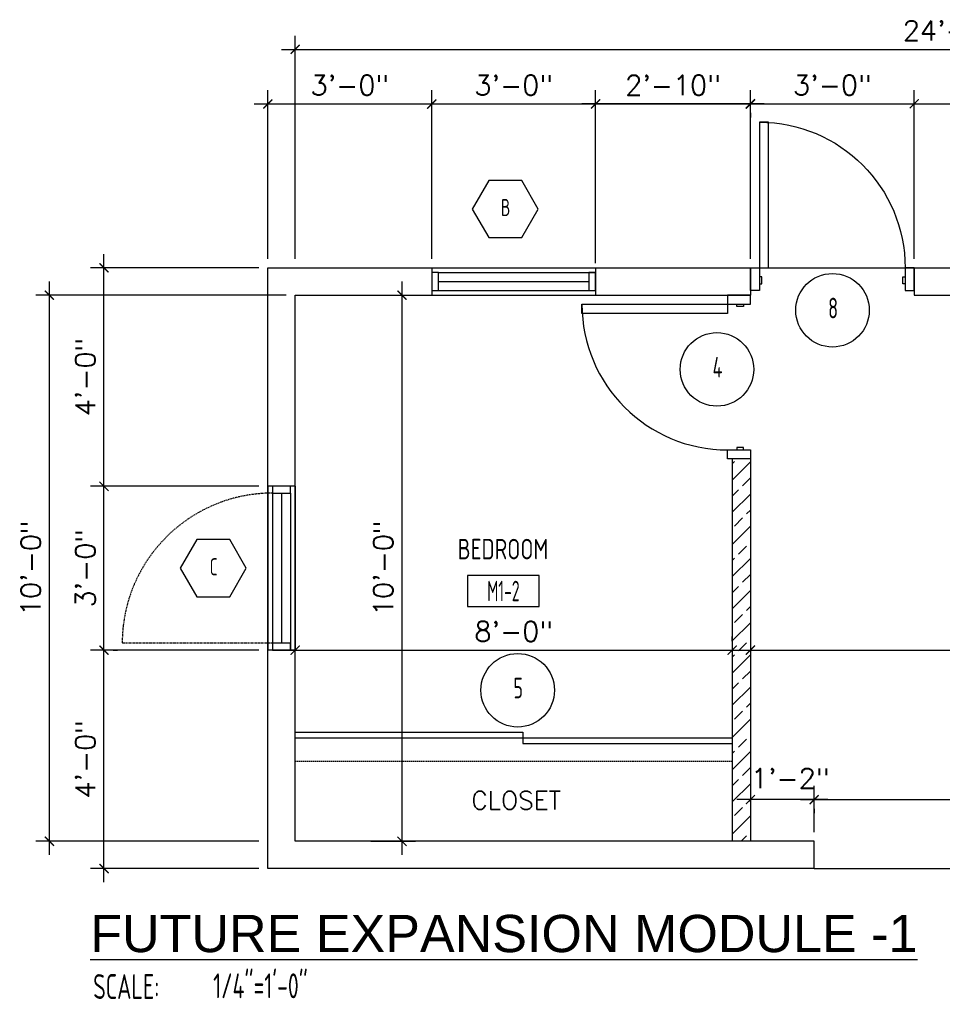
# Model space of a CAD drawing. Header units: inches. Extents: x -3803 to 34213, y -3756 to 4522.
# Tile 19 of 64: x 31288 to 31491, y 2692 to 2908. Entities that reach past the tile are written whole.
import ezdxf
from ezdxf.enums import TextEntityAlignment as Align

# ---------------------------------------------------------------- set-up
doc = ezdxf.new("R2010")
doc.units = ezdxf.units.IN
doc.header["$LTSCALE"] = 0.011
doc.header["$MEASUREMENT"] = 0
doc.header["$PDMODE"] = 1
doc.linetypes.add('DASHED', pattern=[0.75, 0.5, -0.25])
doc.linetypes.add('DASHED2', pattern=[0.375, 0.25, -0.125])
doc.layers.get('0').update_dxf_attribs({"linetype": 'CONTINUOUS'})
doc.layers.get('Defpoints').update_dxf_attribs({"linetype": 'CONTINUOUS'})
for name, color, linetype in [('a-door', 2, 'CONTINUOUS'), ('FHA', 8, 'DASHED2'), ('G-SYMB', 1, 'CONTINUOUS'), ('Hatch-ExisWalls', 123, 'CONTINUOUS'), ('roof', 8, 'DASHED'), ('TEXT', 2, 'CONTINUOUS'), ('Walls', 5, 'CONTINUOUS')]:
    doc.layers.add(name, color=color, linetype=linetype)
doc.layers.add('DIM', color=4, linetype='CONTINUOUS', lineweight=13)
doc.styles.add('LAR', font='arial.ttf', dxfattribs={"height": 0.25})
doc.styles.add('MED', font='archstyl.shx', dxfattribs={"width": 0.8, "height": 0.125})
doc.styles.add('ROMANS', font='romans.shx')
doc.styles.add('SMA', font='archstyl.shx', dxfattribs={"width": 0.8, "height": 0.0625})
doc.dimstyles.new('ANGEL', dxfattribs={"dimtxt": 4.375, "dimasz": 2, "dimexe": 3, "dimexo": 2, "dimgap": 1.5, "dimtad": 1, "dimdec": 0, "dimzin": 3, "dimdsep": 46, "dimlunit": 4, "dimtxsty": 'ROMANS', "dimblk": 'ARCHTICK', "dimcen": 0, "dimdle": 3, "dimclrd": 4, "dimclre": 4, "dimclrt": 2, "dimadec": 0, "dimazin": 0, "dimtfac": 1, "dimtdec": 0, "dimtmove": 1, "dimatfit": 3, "dimfxl": 1, "dimfrac": 2, "dimtolj": 1, "dimtzin": 0, "dimarcsym": 0})

# ---------------------------------------------------------------- blocks, each defined once
blk = doc.blocks.new('_ArchTick')
at = {"color": 0, "linetype": 'ByBlock', "const_width": 0.15}
blk.add_lwpolyline([(-0.5, -0.5), (0.5, 0.5)], dxfattribs=at)
blk = doc.blocks.new('*D406')
at = {"layer": 'Defpoints', "color": 0, "ltscale": 10, "transparency": 16777216}
for p in [(-330, 245.48), (-294, 245.48), (-329.99, 197.48)]:
    blk.add_point(p, dxfattribs=at)
at = {"layer": 'DIM', "color": 4, "lineweight": -2, "ltscale": 10, "transparency": 16777216}
for p, q in [((-330, 194.48), (-330, 248.48)), ((-296, 245.48), (-333, 245.48)), ((-331.99, 197.48), (-333, 197.48))]:
    blk.add_line(p, q, dxfattribs=at)
at = {"layer": 'DIM', "color": 4, "lineweight": -2, "ltscale": 10, "transparency": 16777216, "xscale": 2, "yscale": 2, "zscale": 2}
for p, rotation in [((-330, 245.48), 90), ((-330, 197.48), 270)]:
    blk.add_blockref('_ArchTick', p, dxfattribs=dict(at, rotation=rotation))
at = {"layer": 'DIM', "color": 2, "ltscale": 10, "transparency": 16777216, "insert": (-334.1, 221.48), "char_height": 4.375, "attachment_point": 5, "rotation": 90, "style": 'ROMANS'}
blk.add_mtext('\\A1;4\'-0"', dxfattribs=at)
blk = doc.blocks.new('*U5')
at = {"layer": 'a-door', "color": 2, "linetype": 'Continuous', "lineweight": -3}
for points in [[(2, 5), (4, 5), (4, 37), (2, 37)], [(2, 0), (0, 0), (0, 5), (2, 5)], [(34, 0), (36, 0), (36, 5), (34, 5)], [(2, 1.5), (2.5, 1.5), (2.5, 3), (2, 3)], [(34, 1.5), (33.5, 1.5), (33.5, 3), (34, 3)]]:
    blk.add_lwpolyline(points, close=True, dxfattribs=at)
at = {"layer": 'a-door', "color": 2, "linetype": 'Continuous', "lineweight": -3, "extrusion": (0, 0, -1)}
blk.add_arc((-2, 5), 32, 90, 180, dxfattribs=at)
blk = doc.blocks.new('AINC-TITLE')
at = {"layer": 'G-SYMB', "color": 4, "linetype": 'Continuous', "style": 'MED', "width": 0.75}
blk.add_text('SCALE:', height=0.125, dxfattribs=at).set_placement((-0.8802, -0.3073))
at = {"layer": 'G-SYMB', "color": 1, "linetype": 'Continuous', "style": 'LAR'}
blk.add_attdef('%%UDRAWING-TITLE', (-0.8951, -0.0717), '', height=0.1875, dxfattribs=at)
at = {"layer": 'G-SYMB', "color": 4, "linetype": 'Continuous', "style": 'MED', "width": 0.75}
blk.add_attdef('SCALE', (-0.2765, -0.3036), '', height=0.125, dxfattribs=at)
blk = doc.blocks.new('*D428')
at = {"layer": 'Defpoints', "color": 0, "transparency": 16777216}
for p in [(-222, 281.48), (-258, 245.48), (-222, 244.48)]:
    blk.add_point(p, dxfattribs=at)
at = {"layer": 'DIM', "color": 4, "lineweight": -2, "transparency": 16777216}
for p, q in [((-258, 247.48), (-258, 284.48)), ((-222, 246.48), (-222, 284.48)), ((-261, 281.48), (-219, 281.48))]:
    blk.add_line(p, q, dxfattribs=at)
at = {"layer": 'DIM', "color": 4, "lineweight": -2, "transparency": 16777216, "xscale": 2, "yscale": 2, "zscale": 2, "rotation": 180}
blk.add_blockref('_ArchTick', (-258, 281.48), dxfattribs=at)
at = {"layer": 'DIM', "color": 4, "lineweight": -2, "transparency": 16777216, "xscale": 2, "yscale": 2, "zscale": 2}
blk.add_blockref('_ArchTick', (-222, 281.48), dxfattribs=at)
at = {"layer": 'DIM', "color": 2, "transparency": 16777216, "insert": (-240, 285.59), "char_height": 4.375, "attachment_point": 5, "style": 'ROMANS'}
blk.add_mtext('\\A1;3\'-0"', dxfattribs=at)
blk = doc.blocks.new('AINC-WINID')
at = {"layer": 'G-SYMB', "linetype": 'Continuous'}
blk.add_lwpolyline([(0.2577, 20.2671), (0.1675, 20.4234), (-0.0129, 20.4234), (-0.1031, 20.2671), (-0.0129, 20.1109), (0.1675, 20.1109)], close=True, dxfattribs=at)
at = {"layer": 'G-SYMB', "color": 4, "linetype": 'Continuous', "style": 'SMA', "width": 0.75}
blk.add_attdef('WNUM', text='', height=0.0938, dxfattribs=at).set_placement((0.0793, 20.2753), align=Align.MIDDLE)
blk = doc.blocks.new('*D411')
at = {"layer": 'Defpoints', "color": 0, "transparency": 16777216}
for p in [(-342, 239.48), (-288, 239.48), (-294, 119.48)]:
    blk.add_point(p, dxfattribs=at)
at = {"layer": 'DIM', "color": 4, "lineweight": -2, "transparency": 16777216}
for p, q in [((-342, 116.48), (-342, 242.48)), ((-290, 239.48), (-345, 239.48)), ((-296, 119.48), (-345, 119.48))]:
    blk.add_line(p, q, dxfattribs=at)
at = {"layer": 'DIM', "color": 4, "lineweight": -2, "transparency": 16777216, "xscale": 2, "yscale": 2, "zscale": 2}
for p, rotation in [((-342, 239.48), 90), ((-342, 119.48), 270)]:
    blk.add_blockref('_ArchTick', p, dxfattribs=dict(at, rotation=rotation))
at = {"layer": 'DIM', "color": 2, "transparency": 16777216, "insert": (-346.1, 179.48), "char_height": 4.375, "attachment_point": 5, "rotation": 90, "style": 'ROMANS'}
blk.add_mtext('\\A1;10\'-0"', dxfattribs=at)
blk = doc.blocks.new('*D412')
at = {"layer": 'Defpoints', "color": 0, "transparency": 16777216}
for p in [(0, 293.48), (0, 258.09), (-288, 245.48)]:
    blk.add_point(p, dxfattribs=at)
at = {"layer": 'DIM', "color": 4, "lineweight": -2, "transparency": 16777216}
for p, q in [((-288, 247.48), (-288, 296.48)), ((0, 260.09), (0, 296.48)), ((-291, 293.48), (3, 293.48))]:
    blk.add_line(p, q, dxfattribs=at)
at = {"layer": 'DIM', "color": 4, "lineweight": -2, "transparency": 16777216, "xscale": 2, "yscale": 2, "zscale": 2, "rotation": 180}
blk.add_blockref('_ArchTick', (-288, 293.48), dxfattribs=at)
at = {"layer": 'DIM', "color": 4, "lineweight": -2, "transparency": 16777216, "xscale": 2, "yscale": 2, "zscale": 2}
blk.add_blockref('_ArchTick', (0, 293.48), dxfattribs=at)
at = {"layer": 'DIM', "color": 2, "transparency": 16777216, "insert": (-144, 297.59), "char_height": 4.375, "attachment_point": 5, "style": 'ROMANS'}
blk.add_mtext('\\A1;24\'-0"', dxfattribs=at)
blk = doc.blocks.new('*D413')
at = {"layer": 'Defpoints', "color": 0, "transparency": 16777216}
for p in [(-288, 161.48), (-192, 161.48), (-192, 161.48)]:
    blk.add_point(p, dxfattribs=at)
at = {"layer": 'DIM', "color": 4, "lineweight": -2, "transparency": 16777216}
for p, q in [((-288, 163.48), (-288, 164.48)), ((-192, 163.48), (-192, 164.48)), ((-291, 161.48), (-189, 161.48))]:
    blk.add_line(p, q, dxfattribs=at)
at = {"layer": 'DIM', "color": 4, "lineweight": -2, "transparency": 16777216, "xscale": 2, "yscale": 2, "zscale": 2, "rotation": 180}
blk.add_blockref('_ArchTick', (-288, 161.48), dxfattribs=at)
at = {"layer": 'DIM', "color": 4, "lineweight": -2, "transparency": 16777216, "xscale": 2, "yscale": 2, "zscale": 2}
blk.add_blockref('_ArchTick', (-192, 161.48), dxfattribs=at)
at = {"layer": 'DIM', "color": 2, "transparency": 16777216, "insert": (-240, 165.59), "char_height": 4.375, "attachment_point": 5, "style": 'ROMANS'}
blk.add_mtext('\\A1;8\'-0"', dxfattribs=at)
blk = doc.blocks.new('*D414')
at = {"layer": 'Defpoints', "color": 0, "transparency": 16777216}
for p in [(-273.39, 239.48), (-273.39, 119.48), (-264.54, 119.48)]:
    blk.add_point(p, dxfattribs=at)
at = {"layer": 'DIM', "color": 4, "lineweight": -2, "transparency": 16777216}
for p, q in [((-264.54, 242.48), (-264.54, 116.48)), ((-271.39, 239.48), (-261.54, 239.48)), ((-271.39, 119.48), (-261.54, 119.48))]:
    blk.add_line(p, q, dxfattribs=at)
at = {"layer": 'DIM', "color": 4, "lineweight": -2, "transparency": 16777216, "xscale": 2, "yscale": 2, "zscale": 2}
for p, rotation in [((-264.54, 239.48), 90), ((-264.54, 119.48), 270)]:
    blk.add_blockref('_ArchTick', p, dxfattribs=dict(at, rotation=rotation))
at = {"layer": 'DIM', "color": 2, "transparency": 16777216, "insert": (-268.64, 179.48), "char_height": 4.375, "attachment_point": 5, "rotation": 90, "style": 'ROMANS'}
blk.add_mtext('\\A1;10\'-0"', dxfattribs=at)
blk = doc.blocks.new('*D415')
at = {"layer": 'Defpoints', "color": 0, "ltscale": 10, "transparency": 16777216}
for p in [(-188, 161.48), (0, 161.48), (0, 161.48)]:
    blk.add_point(p, dxfattribs=at)
at = {"layer": 'DIM', "color": 4, "lineweight": -2, "ltscale": 10, "transparency": 16777216}
for p, q in [((-191, 161.48), (3, 161.48)), ((-188, 159.48), (-188, 158.48)), ((0, 159.48), (0, 158.48))]:
    blk.add_line(p, q, dxfattribs=at)
at = {"layer": 'DIM', "color": 4, "lineweight": -2, "ltscale": 10, "transparency": 16777216, "xscale": 2, "yscale": 2, "zscale": 2, "rotation": 180}
blk.add_blockref('_ArchTick', (-188, 161.48), dxfattribs=at)
at = {"layer": 'DIM', "color": 4, "lineweight": -2, "ltscale": 10, "transparency": 16777216, "xscale": 2, "yscale": 2, "zscale": 2}
blk.add_blockref('_ArchTick', (0, 161.48), dxfattribs=at)
at = {"layer": 'DIM', "color": 2, "ltscale": 10, "transparency": 16777216, "insert": (-94, 165.59), "char_height": 4.375, "attachment_point": 5, "style": 'ROMANS'}
blk.add_mtext('\\A1;15\'-8"', dxfattribs=at)
blk = doc.blocks.new('*D416')
at = {"layer": 'Defpoints', "color": 0, "transparency": 16777216}
for p in [(-30, 128.65), (-174, 119.48), (-30, 119.48)]:
    blk.add_point(p, dxfattribs=at)
at = {"layer": 'DIM', "color": 4, "lineweight": -2, "transparency": 16777216}
for p, q in [((-174, 121.48), (-174, 131.65)), ((-30, 121.48), (-30, 131.65)), ((-177, 128.65), (-27, 128.65))]:
    blk.add_line(p, q, dxfattribs=at)
at = {"layer": 'DIM', "color": 4, "lineweight": -2, "transparency": 16777216, "xscale": 2, "yscale": 2, "zscale": 2, "rotation": 180}
blk.add_blockref('_ArchTick', (-174, 128.65), dxfattribs=at)
at = {"layer": 'DIM', "color": 4, "lineweight": -2, "transparency": 16777216, "xscale": 2, "yscale": 2, "zscale": 2}
blk.add_blockref('_ArchTick', (-30, 128.65), dxfattribs=at)
at = {"layer": 'DIM', "color": 2, "transparency": 16777216, "insert": (-102, 132.75), "char_height": 4.375, "attachment_point": 5, "style": 'ROMANS'}
blk.add_mtext('\\A1;12\'-0"', dxfattribs=at)
blk = doc.blocks.new('AINC-DOORID')
at = {"layer": 'G-SYMB'}
blk.add_circle((0, 0), 0.1673, dxfattribs=at)
at = {"layer": 'G-SYMB', "color": 4, "linetype": 'Continuous', "style": 'SMA', "width": 0.75}
blk.add_attdef('DNUM', text='', height=0.0938, dxfattribs=at).set_placement((0.0025, 0.0102), align=Align.MIDDLE)
blk = doc.blocks.new('AINC-ROOMID')
at = {"layer": 'G-SYMB'}
blk.add_lwpolyline([(-0.2473, -0.3519), (0.2533, -0.3519), (0.2533, -0.1607), (-0.2473, -0.1607)], close=True, dxfattribs=at)
at = {"layer": 'G-SYMB', "color": 4, "linetype": 'Continuous', "style": 'MED', "oblique": -180, "text_generation_flag": 6}
for tag, p in [('%%UROOM-ID', (0, 0.2093)), ('%%USPAN', (0, 0))]:
    blk.add_attdef(tag, text='', height=0.125, rotation=180, dxfattribs=at).set_placement(p, align=Align.MIDDLE)
at = {"layer": 'G-SYMB', "color": 4, "linetype": 'Continuous', "style": 'MED', "text_generation_flag": 6, "width": 0.75}
blk.add_attdef('R-NUM', text='', height=0.125, rotation=180, dxfattribs=at).set_placement((0.003, -0.2563), align=Align.MIDDLE)
blk = doc.blocks.new('*D430')
at = {"layer": 'Defpoints', "color": 0, "ltscale": 10, "transparency": 16777216}
for p in [(-222, 281.48), (-222, 281.48), (-188, 281.55)]:
    blk.add_point(p, dxfattribs=at)
at = {"layer": 'DIM', "color": 4, "lineweight": -2, "ltscale": 10, "transparency": 16777216}
for p, q in [((-222, 283.48), (-222, 284.48)), ((-185, 281.48), (-225, 281.48)), ((-188, 279.55), (-188, 278.48))]:
    blk.add_line(p, q, dxfattribs=at)
at = {"layer": 'DIM', "color": 4, "lineweight": -2, "ltscale": 10, "transparency": 16777216, "xscale": 2, "yscale": 2, "zscale": 2, "rotation": 180}
blk.add_blockref('_ArchTick', (-222, 281.48), dxfattribs=at)
at = {"layer": 'DIM', "color": 4, "lineweight": -2, "ltscale": 10, "transparency": 16777216, "xscale": 2, "yscale": 2, "zscale": 2}
blk.add_blockref('_ArchTick', (-188, 281.48), dxfattribs=at)
at = {"layer": 'DIM', "color": 2, "ltscale": 10, "transparency": 16777216, "insert": (-205, 285.59), "char_height": 4.375, "attachment_point": 5, "style": 'ROMANS'}
blk.add_mtext('\\A1;2\'-10"', dxfattribs=at)
blk = doc.blocks.new('*D480')
at = {"layer": 'Defpoints', "color": 0, "ltscale": 10, "transparency": 16777216}
for p in [(-188, 128.65), (-188, 128.64), (-174, 128.65)]:
    blk.add_point(p, dxfattribs=at)
at = {"layer": 'DIM', "color": 4, "lineweight": -2, "ltscale": 10, "transparency": 16777216}
for p, q in [((-171, 128.64), (-191, 128.64)), ((-188, 126.65), (-188, 125.64)), ((-174, 126.65), (-174, 125.64))]:
    blk.add_line(p, q, dxfattribs=at)
at = {"layer": 'DIM', "color": 4, "lineweight": -2, "ltscale": 10, "transparency": 16777216, "xscale": 2, "yscale": 2, "zscale": 2, "rotation": 180}
blk.add_blockref('_ArchTick', (-188, 128.64), dxfattribs=at)
at = {"layer": 'DIM', "color": 4, "lineweight": -2, "ltscale": 10, "transparency": 16777216, "xscale": 2, "yscale": 2, "zscale": 2}
blk.add_blockref('_ArchTick', (-174, 128.64), dxfattribs=at)
at = {"layer": 'DIM', "color": 2, "ltscale": 10, "transparency": 16777216, "insert": (-179.26, 133.31), "char_height": 4.375, "attachment_point": 5, "style": 'ROMANS'}
blk.add_mtext('\\A1;1\'-2"', dxfattribs=at)
blk = doc.blocks.new('*D431')
at = {"layer": 'Defpoints', "color": 0, "ltscale": 10, "transparency": 16777216}
for p in [(-152, 281.48), (-66, 281.53), (-66, 245.48)]:
    blk.add_point(p, dxfattribs=at)
at = {"layer": 'DIM', "color": 4, "lineweight": -2, "ltscale": 10, "transparency": 16777216}
for p, q in [((-152, 283.48), (-152, 284.53)), ((-66, 247.48), (-66, 284.53)), ((-155, 281.53), (-63, 281.53))]:
    blk.add_line(p, q, dxfattribs=at)
at = {"layer": 'DIM', "color": 4, "lineweight": -2, "ltscale": 10, "transparency": 16777216, "xscale": 2, "yscale": 2, "zscale": 2, "rotation": 180}
blk.add_blockref('_ArchTick', (-152, 281.53), dxfattribs=at)
at = {"layer": 'DIM', "color": 4, "lineweight": -2, "ltscale": 10, "transparency": 16777216, "xscale": 2, "yscale": 2, "zscale": 2}
blk.add_blockref('_ArchTick', (-66, 281.53), dxfattribs=at)
at = {"layer": 'DIM', "color": 2, "ltscale": 10, "transparency": 16777216, "insert": (-109, 285.64), "char_height": 4.375, "attachment_point": 5, "style": 'ROMANS'}
blk.add_mtext('\\A1;7\'-2"', dxfattribs=at)
blk = doc.blocks.new('*D433')
at = {"layer": 'Defpoints', "color": 0, "transparency": 16777216}
for p in [(-152, 281.53), (-188, 271.31), (-152, 245.48)]:
    blk.add_point(p, dxfattribs=at)
at = {"layer": 'DIM', "color": 4, "lineweight": -2, "transparency": 16777216}
for p, q in [((-188, 273.31), (-188, 284.53)), ((-152, 247.48), (-152, 284.53)), ((-191, 281.53), (-149, 281.53))]:
    blk.add_line(p, q, dxfattribs=at)
at = {"layer": 'DIM', "color": 4, "lineweight": -2, "transparency": 16777216, "xscale": 2, "yscale": 2, "zscale": 2, "rotation": 180}
blk.add_blockref('_ArchTick', (-188, 281.53), dxfattribs=at)
at = {"layer": 'DIM', "color": 4, "lineweight": -2, "transparency": 16777216, "xscale": 2, "yscale": 2, "zscale": 2}
blk.add_blockref('_ArchTick', (-152, 281.53), dxfattribs=at)
at = {"layer": 'DIM', "color": 2, "transparency": 16777216, "insert": (-170, 285.64), "char_height": 4.375, "attachment_point": 5, "style": 'ROMANS'}
blk.add_mtext('\\A1;3\'-0"', dxfattribs=at)
blk = doc.blocks.new('*D436')
at = {"layer": 'Defpoints', "color": 0, "transparency": 16777216}
for p in [(-222, 281.48), (-258, 245.48), (-222, 244.48)]:
    blk.add_point(p, dxfattribs=at)
at = {"layer": 'DIM', "color": 4, "lineweight": -2, "transparency": 16777216}
for p, q in [((-258, 247.48), (-258, 284.48)), ((-222, 246.48), (-222, 284.48)), ((-261, 281.48), (-219, 281.48))]:
    blk.add_line(p, q, dxfattribs=at)
at = {"layer": 'DIM', "color": 4, "lineweight": -2, "transparency": 16777216, "xscale": 2, "yscale": 2, "zscale": 2, "rotation": 180}
blk.add_blockref('_ArchTick', (-258, 281.48), dxfattribs=at)
at = {"layer": 'DIM', "color": 4, "lineweight": -2, "transparency": 16777216, "xscale": 2, "yscale": 2, "zscale": 2}
blk.add_blockref('_ArchTick', (-222, 281.48), dxfattribs=at)
at = {"layer": 'DIM', "color": 2, "transparency": 16777216, "insert": (-240, 285.59), "char_height": 4.375, "attachment_point": 5, "style": 'ROMANS'}
blk.add_mtext('\\A1;3\'-0"', dxfattribs=at)
blk = doc.blocks.new('*D458')
at = {"layer": 'Defpoints', "color": 0, "ltscale": 10, "transparency": 16777216}
for p in [(-330, 161.48), (-294, 161.48), (-294, 113.48)]:
    blk.add_point(p, dxfattribs=at)
at = {"layer": 'DIM', "color": 4, "lineweight": -2, "ltscale": 10, "transparency": 16777216}
for p, q in [((-330, 110.48), (-330, 164.48)), ((-296, 161.48), (-333, 161.48)), ((-296, 113.48), (-333, 113.48))]:
    blk.add_line(p, q, dxfattribs=at)
at = {"layer": 'DIM', "color": 4, "lineweight": -2, "ltscale": 10, "transparency": 16777216, "xscale": 2, "yscale": 2, "zscale": 2}
for p, rotation in [((-330, 161.48), 90), ((-330, 113.48), 270)]:
    blk.add_blockref('_ArchTick', p, dxfattribs=dict(at, rotation=rotation))
at = {"layer": 'DIM', "color": 2, "ltscale": 10, "transparency": 16777216, "insert": (-334.1, 137.48), "char_height": 4.375, "attachment_point": 5, "rotation": 90, "style": 'ROMANS'}
blk.add_mtext('\\A1;4\'-0"', dxfattribs=at)
blk = doc.blocks.new('*D459')
at = {"layer": 'Defpoints', "color": 0, "ltscale": 10, "transparency": 16777216}
for p in [(-258, 281.48), (-294, 245.48), (-258, 245.48)]:
    blk.add_point(p, dxfattribs=at)
at = {"layer": 'DIM', "color": 4, "lineweight": -2, "ltscale": 10, "transparency": 16777216}
for p, q in [((-294, 247.48), (-294, 284.48)), ((-258, 247.48), (-258, 284.48)), ((-297, 281.48), (-255, 281.48))]:
    blk.add_line(p, q, dxfattribs=at)
at = {"layer": 'DIM', "color": 4, "lineweight": -2, "ltscale": 10, "transparency": 16777216, "xscale": 2, "yscale": 2, "zscale": 2, "rotation": 180}
blk.add_blockref('_ArchTick', (-294, 281.48), dxfattribs=at)
at = {"layer": 'DIM', "color": 4, "lineweight": -2, "ltscale": 10, "transparency": 16777216, "xscale": 2, "yscale": 2, "zscale": 2}
blk.add_blockref('_ArchTick', (-258, 281.48), dxfattribs=at)
at = {"layer": 'DIM', "color": 2, "ltscale": 10, "transparency": 16777216, "insert": (-276, 285.59), "char_height": 4.375, "attachment_point": 5, "style": 'ROMANS'}
blk.add_mtext('\\A1;3\'-0"', dxfattribs=at)
blk = doc.blocks.new('*D460')
at = {"layer": 'Defpoints', "color": 0, "ltscale": 10, "transparency": 16777216}
for p in [(-188, 281.48), (-222, 271.25), (-188, 245.48)]:
    blk.add_point(p, dxfattribs=at)
at = {"layer": 'DIM', "color": 4, "lineweight": -2, "ltscale": 10, "transparency": 16777216}
for p, q in [((-222, 273.25), (-222, 284.48)), ((-188, 247.48), (-188, 284.48)), ((-225, 281.48), (-185, 281.48))]:
    blk.add_line(p, q, dxfattribs=at)
at = {"layer": 'DIM', "color": 4, "lineweight": -2, "ltscale": 10, "transparency": 16777216, "xscale": 2, "yscale": 2, "zscale": 2, "rotation": 180}
blk.add_blockref('_ArchTick', (-222, 281.48), dxfattribs=at)
at = {"layer": 'DIM', "color": 4, "lineweight": -2, "ltscale": 10, "transparency": 16777216, "xscale": 2, "yscale": 2, "zscale": 2}
blk.add_blockref('_ArchTick', (-188, 281.48), dxfattribs=at)
at = {"layer": 'DIM', "color": 2, "ltscale": 10, "transparency": 16777216, "insert": (-205, 285.59), "char_height": 4.375, "attachment_point": 5, "style": 'ROMANS'}
blk.add_mtext('\\A1;2\'-10"', dxfattribs=at)
blk = doc.blocks.new('*D470')
at = {"layer": 'Defpoints', "color": 0, "ltscale": 10, "transparency": 16777216}
for p in [(-330, 197.48), (-294, 197.48), (-330, 161.48)]:
    blk.add_point(p, dxfattribs=at)
at = {"layer": 'DIM', "color": 4, "lineweight": -2, "ltscale": 10, "transparency": 16777216}
for p, q in [((-330, 158.48), (-330, 200.48)), ((-296, 197.48), (-333, 197.48)), ((-328, 161.48), (-327, 161.48))]:
    blk.add_line(p, q, dxfattribs=at)
at = {"layer": 'DIM', "color": 4, "lineweight": -2, "ltscale": 10, "transparency": 16777216, "xscale": 2, "yscale": 2, "zscale": 2}
for p, rotation in [((-330, 197.48), 90), ((-330, 161.48), 270)]:
    blk.add_blockref('_ArchTick', p, dxfattribs=dict(at, rotation=rotation))
at = {"layer": 'DIM', "color": 2, "ltscale": 10, "transparency": 16777216, "insert": (-334.1, 179.48), "char_height": 4.375, "attachment_point": 5, "rotation": 90, "style": 'ROMANS'}
blk.add_mtext('\\A1;3\'-0"', dxfattribs=at)
blk = doc.blocks.new('typical interior floor plan')
at = {"color": 1}
for p, q in [((-188, 245.48), (-152, 245.48)), ((-174, 113.48), (-30, 113.48))]:
    blk.add_line(p, q, dxfattribs=at)
at = {"layer": 'a-door'}
for p, q in [((-258, 245.48), (-222, 245.48)), ((-256.5, 244.48), (-222, 244.48)), ((-256.5, 242.48), (-223.5, 242.48)), ((-256.5, 240.48), (-222, 240.48)), ((-258, 239.48), (-222, 239.48)), ((-294, 197.48), (-294, 161.48)), ((-288, 197.48), (-288, 161.48)), ((-293, 195.98), (-293, 161.48)), ((-291, 195.98), (-291, 162.98)), ((-289, 195.98), (-289, 161.48))]:
    blk.add_line(p, q, dxfattribs=at)
at = {"layer": 'a-door', "color": 2, "linetype": 'Continuous', "lineweight": -3}
for p, q in [((-288, 143.48), (-238, 143.48)), ((-238, 143.48), (-238, 140.98)), ((-288, 142.23), (-192, 142.23)), ((-238, 140.98), (-192, 140.98))]:
    blk.add_line(p, q, dxfattribs=at)
at = {"layer": 'a-door'}
for points in [[(-258, 240.48), (-256.5, 240.48), (-256.5, 244.48), (-258, 244.48)], [(-223.5, 240.48), (-222, 240.48), (-222, 244.48), (-223.5, 244.48)], [(-293, 197.48), (-293, 195.98), (-289, 195.98), (-289, 197.48)], [(-293, 162.98), (-293, 161.48), (-289, 161.48), (-289, 162.98)]]:
    blk.add_lwpolyline(points, close=True, dxfattribs=at)
at = {"layer": 'FHA', "ltscale": 25}
blk.add_line((-293, 162.98), (-326, 162.98), dxfattribs=at)
blk.add_arc((-293, 162.98), 33, 90, 180, dxfattribs=at)
at = {"layer": 'roof', "ltscale": 53}
blk.add_line((-192, 136.99), (-288, 136.99), dxfattribs=at)
at = {"layer": 'Walls'}
for p, q in [((-294, 245.48), (-188, 245.48)), ((-294, 113.48), (-294, 245.48)), ((-258, 245.48), (-258, 239.48)), ((-222, 245.48), (-222, 239.48)), ((-188, 245.48), (-188, 239.48)), ((-152, 245.48), (-66, 245.48)), ((-152, 245.48), (-152, 239.48)), ((-288, 239.48), (-188, 239.48)), ((-288, 119.48), (-288, 239.48)), ((-152, 239.48), (-66, 239.48)), ((-192, 203.48), (-192, 119.48)), ((-188, 203.48), (-188, 119.48)), ((-288, 197.48), (-294, 197.48)), ((-288, 161.48), (-294, 161.48)), ((-174, 119.48), (-288, 119.48)), ((-174, 113.48), (-174, 119.48)), ((-174, 113.48), (-174, 119.48)), ((-174, 113.48), (-294, 113.48))]:
    blk.add_line(p, q, dxfattribs=at)
for name, p, xscale, yscale, zscale, values in [('AINC-WINID', (-244.96, -556.82), 40.22379667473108, 40.22379667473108, 40.22379667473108, {'WNUM': 'B'}), ('AINC-DOORID', (-169.96, 236.16), 48.29248555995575, 48.29248555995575, 48.29248555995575, {'DNUM': '8'}), ('AINC-DOORID', (-195.35, 223.17), 48.29248555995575, 48.29248555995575, 48.29248555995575, {'DNUM': '4'}), ('AINC-WINID', (-309.11, -635.74), 40.22379667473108, 40.22379667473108, 40.22379667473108, {'WNUM': 'C'}), ('AINC-DOORID', (-239.12, 152.67), 48.29248555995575, 48.29248555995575, 48.29248555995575, {'DNUM': '5'})]:
    blk.add_blockref(name, p, dxfattribs=dict(xscale=xscale, yscale=yscale, zscale=zscale)).add_auto_attribs(values)
ref = blk.add_blockref('AINC-ROOMID', (-242.35, 183.69), dxfattribs=dict(xscale=31.40809428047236, yscale=35.94597718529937, zscale=31.40809428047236))
ref.add_attrib('%%USPAN', 'BEDROOM', dxfattribs={"layer": 'G-SYMB', "color": 4, "linetype": 'Continuous', "height": 4.493, "rotation": 180, "style": 'MED', "text_generation_flag": 6, "width": 0.873758}).set_placement((-242.35, 183.69), align=Align.MIDDLE)
ref.add_attrib('R-NUM', 'M1-2', dxfattribs={"layer": 'G-SYMB', "color": 4, "linetype": 'Continuous', "height": 4.493, "rotation": 180, "style": 'MED', "text_generation_flag": 6, "width": 0.655319}).set_placement((-242.26, 174.48), align=Align.MIDDLE)
at = {"layer": 'a-door', "color": 2, "linetype": 'Continuous', "lineweight": -3}
blk.add_blockref('*U5', (-188, 240.48), dxfattribs=at)
at = {"layer": 'a-door', "color": 2, "linetype": 'Continuous', "lineweight": -3, "xscale": -1.00000000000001, "rotation": 90}
blk.add_blockref('*U5', (-188, 239.48), dxfattribs=at)
at = {"layer": 'DIM', "xscale": 43.66204933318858, "yscale": 43.66204933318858, "zscale": 43.66204933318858}
blk.add_blockref('AINC-TITLE', (-293.94, 98.26), dxfattribs=at).add_auto_attribs({'%%UDRAWING-TITLE': '%%UFUTURE EXPANSION MODULE -1', 'SCALE': '1/4"=1\'-0"'})
at = {"layer": 'TEXT', "color": 2, "insert": (-249.3, 130.47), "char_height": 4.0007, "width": 137.2543, "attachment_point": 1}
blk.add_mtext('{\\Fromans|c0;CLOSET}', dxfattribs=at)
at = {"layer": 'DIM'}
for base, p1, p2, picture, middle in [((0, 293.48), (-288, 245.48), (0, 258.09), '*D412', (-144, 297.59)), ((-222, 281.48), (-258, 245.48), (-222, 244.48), '*D428', (-240, 285.59)), ((-222, 281.48), (-258, 245.48), (-222, 244.48), '*D436', (-240, 285.59)), ((-152, 281.53), (-188, 271.31), (-152, 245.48), '*D433', (-170, 285.64)), ((-192, 161.48), (-288, 161.48), (-192, 161.48), '*D413', (-240, 165.59)), ((-30, 128.65), (-174, 119.48), (-30, 119.48), '*D416', (-102, 132.75))]:
    dim = blk.add_linear_dim(base=base, p1=p1, p2=p2, dimstyle='ANGEL', dxfattribs=at)
    dim.commit()
    dim.dimension.update_dxf_attribs({"geometry": picture, "text_midpoint": middle})
at = {"layer": 'DIM', "ltscale": 10}
for base, p1, p2, picture, middle in [((-258, 281.48), (-294, 245.48), (-258, 245.48), '*D459', (-276, 285.59)), ((-222, 281.48), (-188, 281.55), (-222, 281.48), '*D430', (-205, 285.59)), ((-188, 281.48), (-222, 271.25), (-188, 245.48), '*D460', (-205, 285.59)), ((-66, 281.53), (-152, 281.48), (-66, 245.48), '*D431', (-109, 285.64))]:
    dim = blk.add_linear_dim(base=base, p1=p1, p2=p2, dimstyle='ANGEL', dxfattribs=at)
    dim.commit()
    dim.dimension.update_dxf_attribs({"geometry": picture, "text_midpoint": middle})
for base, p1, p2, picture, middle in [((-330, 245.48), (-329.99, 197.48), (-294, 245.48), '*D406', (-334.1, 221.48)), ((-330, 197.48), (-330, 161.48), (-294, 197.48), '*D470', (-334.1, 179.48)), ((-330, 161.48), (-294, 113.48), (-294, 161.48), '*D458', (-334.1, 137.48))]:
    dim = blk.add_linear_dim(base=base, p1=p1, p2=p2, angle=90, dimstyle='ANGEL', dxfattribs=at)
    dim.commit()
    dim.dimension.update_dxf_attribs({"geometry": picture, "text_midpoint": middle})
at = {"layer": 'DIM'}
for base, p1, p2, picture, middle in [((-342, 239.48), (-294, 119.48), (-288, 239.48), '*D411', (-346.1, 179.48)), ((-264.54, 119.48), (-273.39, 239.48), (-273.39, 119.48), '*D414', (-268.64, 179.48))]:
    dim = blk.add_linear_dim(base=base, p1=p1, p2=p2, angle=90, dimstyle='ANGEL', dxfattribs=at)
    dim.commit()
    dim.dimension.update_dxf_attribs({"geometry": picture, "text_midpoint": middle})
at = {"layer": 'DIM', "color": 2, "ltscale": 10}
dim = blk.add_linear_dim(base=(0, 161.48), p1=(-188, 161.48), p2=(0, 161.48), dimstyle='ANGEL', dxfattribs=at)
dim.commit()
dim.dimension.update_dxf_attribs({"geometry": '*D415', "text_midpoint": (-94, 165.59)})
at = {"layer": 'DIM', "ltscale": 10}
dim = blk.add_linear_dim(base=(-188, 128.64), p1=(-174, 128.65), p2=(-188, 128.65), dimstyle='ANGEL', dxfattribs=at)
dim.commit()
dim.dimension.update_dxf_attribs({"geometry": '*D480', "text_midpoint": (-179.26, 129.21), "dimtype": 128})

msp = doc.modelspace()

# ---------------------------------------------------------------- hatches: boundary and pattern name
at = {"layer": 'Hatch-ExisWalls'}
h = msp.add_hatch(dxfattribs=at)
h.set_pattern_fill('ANSI33', color=4, scale=20)
h.paths.add_polyline_path([(31444.5347646, 2811.3364473), (31448.5347646, 2811.3364473), (31448.5347646, 2727.3364473), (31444.5347646, 2727.3364473)])

# ---------------------------------------------------------------- block references
msp.add_blockref('typical interior floor plan', (31636.5347617, 2607.8546257))

doc.saveas('drawing.dxf')
